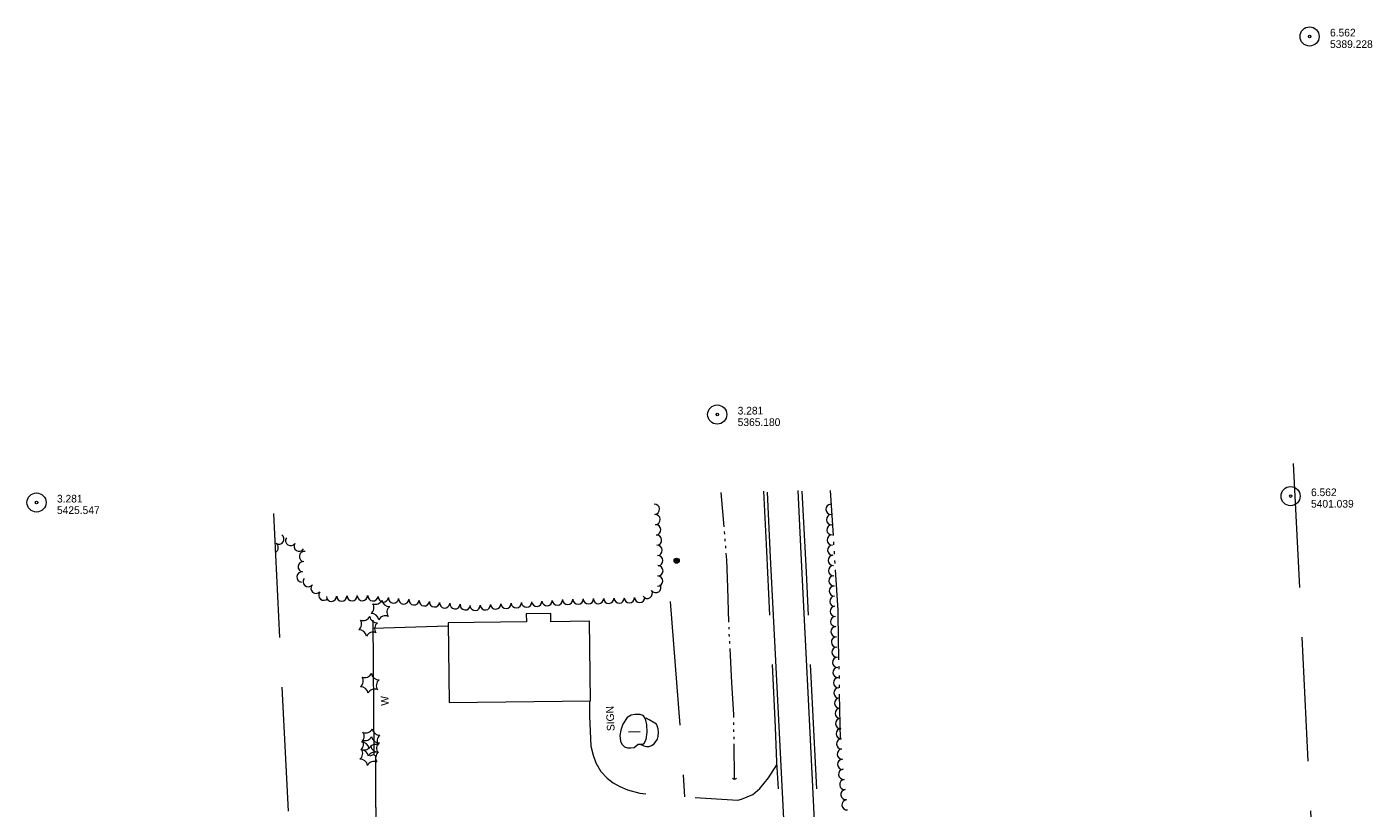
# Model space of a CAD drawing. Header units: feet. Extents: x 190725 to 192960, y 271653 to 273137.
# Tile 3 of 4: x 190725 to 191779, y 272526 to 273137. Entities that reach past the tile are written whole.
import ezdxf
from ezdxf.enums import TextEntityAlignment as Align

# ---------------------------------------------------------------- set-up
doc = ezdxf.new("R2010")
doc.units = ezdxf.units.FT
doc.header["$MEASUREMENT"] = 0
doc.linetypes.add('DGN Style 3', pattern=[136.13208, 97.2372, -38.89488])
doc.linetypes.add('DGN Style 6', pattern=[184.945154, 0.097237, -38.89488, 68.06604, -38.89488, 0.097237, -38.89488])
for name, color, linetype, lineweight in [('E_DWY', 3, 'DGN Style 3', 0), ('E_LAND_Vegetation', 20, 'Continuous', 0), ('E_MAP_Limits', 20, 'DGN Style 3', 0), ('E_MAP_PassPoints', 43, 'Continuous', 0), ('E_MISCPROP', 43, 'Continuous', 0), ('E_MISCPROP_HvyLine', 251, 'Continuous', 13), ('E_MISCPROP_Railing', 43, 'Continuous', 0), ('E_RDWY', 43, 'Continuous', 13), ('E_RDWY_Gravel', 43, 'DGN Style 3', 13), ('E_WTR', 251, 'DGN Style 6', 0)]:
    doc.layers.add(name, color=color, linetype=linetype, lineweight=lineweight)
doc.styles.add('Style-IGR_FONT_0', font='IGR_FONT_0.shx')

# ---------------------------------------------------------------- blocks, each defined once
blk = doc.blocks.new('PP_2')
at = {"layer": 'E_MAP_PassPoints', "color": 43, "linetype": 'Continuous', "lineweight": 0}
for radius in [7.5, 0.96]:
    blk.add_circle((0, 0), radius, dxfattribs=at)
blk = doc.blocks.new('PP_3')
at = {"layer": 'E_MAP_PassPoints', "color": 43, "linetype": 'Continuous', "lineweight": 0}
for radius in [7.5, 0.96]:
    blk.add_circle((0, 0), radius, dxfattribs=at)
blk = doc.blocks.new('PP_7')
at = {"layer": 'E_MAP_PassPoints', "color": 43, "linetype": 'Continuous', "lineweight": 0}
for radius in [7.5, 0.96]:
    blk.add_circle((0, 0), radius, dxfattribs=at)
blk = doc.blocks.new('WAL_1')
at = {"layer": 'E_MISCPROP_Railing', "color": 43, "linetype": 'Continuous', "lineweight": 0, "style": 'Style-IGR_FONT_0'}
blk.add_text('W', height=6, rotation=0.0001, dxfattribs=at).set_placement((-2.3, -0.3), align=Align.MIDDLE_LEFT)
blk = doc.blocks.new('CULVRT_5')
at = {"layer": 'E_MISCPROP_Railing', "color": 43, "linetype": 'Continuous', "lineweight": 0}
blk.add_arc((1.5, 1.1), 1.86, 216.8797, 323.1193, dxfattribs=at)
blk = doc.blocks.new('SIGN')
at = {"layer": 'E_MISCPROP', "color": 1, "linetype": 'Continuous', "lineweight": 0, "style": 'Style-IGR_FONT_0'}
blk.add_text('SIGN', height=6, rotation=0.0001, dxfattribs=at).set_placement((-9.6, 0), align=Align.MIDDLE_LEFT)
blk = doc.blocks.new('POLE')
at = {"layer": 'E_MISCPROP', "color": 1, "linetype": 'Continuous', "lineweight": 0}
for radius in [2.02, 1.52, 1.01, 0.502]:
    blk.add_circle((0, 0), radius, dxfattribs=at)
blk = doc.blocks.new('PINEL_1')
at = {"layer": 'E_LAND_Vegetation', "color": 94, "linetype": 'Continuous', "lineweight": 0}
for centre, start, end in [((-8.1, 7.3), 275.2114, 0.9764), ((-10.4, -3.4), 335.2114, 60.9764), ((2.3, 10.7), 215.2114, 300.9764), ((10.4, 3.4), 155.2115, 240.9764), ((-2.3, -10.7), 35.2115, 120.9764), ((8.1, -7.3), 95.2115, 180.9764)]:
    blk.add_arc(centre, 5.72, start, end, dxfattribs=at)

msp = doc.modelspace()

# ---------------------------------------------------------------- linework, layer by layer
at = {"layer": 'E_DWY', "color": 2, "linetype": 'DGN Style 3', "lineweight": 0, "flags": 128}
for points in [[(191228.6, 272687.4), (191237.7, 272569.5), (191239.7, 272534.4)], [(190995.7, 272666.6), (191054.7, 272668.4)], [(191165.4, 272609.5), (191165.3, 272597.6), (191166.4, 272574), (191168.1, 272567.1), (191170.2, 272561), (191174.2, 272554.3), (191179.1, 272549.1), (191183.9, 272545.3), (191189, 272542.6), (191195, 272540), (191204.7, 272537.2), (191219.3, 272535.7), (191242.9, 272534.2), (191281.5, 272531.8), (191284.3, 272532.5), (191293.2, 272536.2), (191298.9, 272540.9), (191305.6, 272549.2), (191312, 272559.5)], [(190997.8, 272526.1), (190997.9, 272533.5), (190997.8, 272566.1), (190996.3, 272567.7)]]:
    msp.add_lwpolyline(points, dxfattribs=at)
at = {"layer": 'E_LAND_Vegetation', "color": 94, "linetype": 'Continuous', "lineweight": 0}
for centre, radius, start, end in [((191216.2, 272759.6), 4.03, 273.7329, 93.7176), ((191354.6, 272759.5), 4, 92.3471, 272.3318), ((191216.7, 272751.5), 4.03, 273.7329, 93.7176), ((191217.2, 272743.5), 4.03, 273.7329, 93.7176), ((191354.9, 272751.5), 4, 92.3471, 272.3318), ((191355.2, 272743.5), 4, 92.3471, 272.3318), ((190922, 272736.3), 4.03, 235.7486, 55.7333), ((190931.2, 272735.1), 4.03, 147.0001, 326.9848), ((191217.8, 272735.4), 4.03, 273.7329, 93.7176), ((191355.5, 272735.6), 4, 92.3471, 272.3318), ((190917.5, 272729.7), 4.03, 294.6195, 55.7333), ((190937.9, 272730.7), 4.03, 147.0001, 326.9848), ((190942, 272722.6), 4.03, 83.2656, 263.2502), ((191218.3, 272727.4), 4.03, 273.7329, 93.7176), ((191355.9, 272727.6), 4, 92.3471, 272.3318), ((190941, 272714.6), 4.03, 83.2656, 263.2502), ((191218.8, 272719.3), 4.03, 273.7329, 93.7176), ((191218.9, 272711.5), 4.03, 269.0793, 89.0639), ((191356.2, 272719.6), 4, 92.3471, 272.3318), ((191356.5, 272711.6), 4, 92.3471, 272.3318), ((190940.1, 272706.6), 4.03, 83.2656, 263.2502), ((190944.9, 272702.9), 4.03, 139.4214, 319.4061), ((191218.7, 272703.4), 4.03, 269.0793, 89.0639), ((191356.8, 272703.6), 4, 92.3471, 272.3318), ((190951, 272697.7), 4.03, 139.4214, 319.4061), ((190957.2, 272692.4), 4.03, 139.4214, 319.4061), ((191210.6, 272693.8), 4.03, 213.5684, 33.5531), ((191217.3, 272698.3), 4.03, 213.5684, 33.5531), ((191357.2, 272695.6), 4, 92.3471, 272.3318), ((190963.2, 272691.5), 4.03, 181.1642, 1.1489), ((190971.3, 272691.7), 4.03, 181.1642, 1.1489), ((190979.4, 272691.9), 4.03, 181.1642, 1.1489), ((190987.4, 272692), 4.03, 181.1642, 1.1489), ((190995.7, 272691.8), 4.03, 174.4974, 354.4821), ((191003.8, 272691), 4.03, 174.4974, 354.4821), ((191011.8, 272690.2), 4.03, 174.4974, 354.4821), ((191019.8, 272689.4), 4.03, 174.4974, 354.4821), ((191027.9, 272688.7), 4.03, 174.4974, 354.4821), ((191035.9, 272687.9), 4.03, 174.4974, 354.4821), ((191043.9, 272687.1), 4.03, 174.4974, 354.4821), ((191051.9, 272686.3), 4.03, 174.4974, 354.4821), ((191060, 272685.6), 4.03, 174.4974, 354.4821), ((191068, 272684.8), 4.03, 174.4974, 354.4821), ((191075.7, 272684.3), 4.03, 183.7327, 3.7174), ((191083.8, 272684.8), 4.03, 183.7327, 3.7174), ((191091.8, 272685.4), 4.03, 183.7327, 3.7174), ((191099.9, 272685.9), 4.03, 183.7327, 3.7174), ((191107.9, 272686.4), 4.03, 183.7327, 3.7174), ((191116, 272686.9), 4.03, 183.7327, 3.7174), ((191124, 272687.5), 4.03, 183.7327, 3.7174), ((191132.1, 272688), 4.03, 183.7327, 3.7174), ((191140.1, 272688.5), 4.03, 183.7327, 3.7174), ((191148.2, 272689), 4.03, 181.5642, 1.5488), ((191156.3, 272689.2), 4.03, 181.5642, 1.5488), ((191164.4, 272689.5), 4.03, 181.5642, 1.5488), ((191172.4, 272689.7), 4.03, 181.5642, 1.5488), ((191180.5, 272689.9), 4.03, 181.5642, 1.5488), ((191188.6, 272690.1), 4.03, 181.5642, 1.5488), ((191196.6, 272690.3), 4.03, 181.5642, 1.5488), ((191204.7, 272690.6), 4.03, 181.5642, 1.5488), ((191357.5, 272687.6), 4, 92.3471, 272.3318), ((191357.8, 272679.6), 4, 92.3471, 272.3318), ((191358.1, 272671.7), 4, 92.3471, 272.3318), ((191358.5, 272663.7), 4, 92.3471, 272.3318), ((191358.8, 272655.7), 4, 92.3471, 272.3318), ((191359.2, 272647.7), 4, 92.9568, 272.9414), ((191359.6, 272639.7), 4, 92.9568, 272.9414), ((191360, 272631.8), 4, 92.9568, 272.9414), ((191360.4, 272623.8), 4, 92.9568, 272.9414), ((191360.8, 272615.8), 4, 92.9568, 272.9414), ((191361.3, 272607.8), 4, 92.9568, 272.9414), ((191361.7, 272599.8), 4, 92.9568, 272.9414), ((191362.1, 272591.8), 4, 92.9568, 272.9414), ((191362.5, 272583.9), 4, 92.9568, 272.9414), ((191362.9, 272575.9), 4, 92.9568, 272.9414), ((191363.3, 272567.9), 4, 92.9568, 272.9414), ((191363.7, 272559.9), 4, 92.9568, 272.9414), ((191364.4, 272552.1), 4, 96.4466, 276.4313), ((191365.3, 272544.1), 4, 96.4466, 276.4313), ((191366.2, 272536.2), 4, 96.4466, 276.4313), ((191367.1, 272528.2), 4, 96.4466, 276.4313)]:
    msp.add_arc(centre, radius, start, end, dxfattribs=at)
at = {"layer": 'E_MAP_Limits', "color": 3, "linetype": 'DGN Style 3', "lineweight": 0, "flags": 128}
for points in [[(191716.7, 272795.5), (191763.3, 271850.5)], [(190917.7, 272756.4), (190964.3, 271810.9)]]:
    msp.add_lwpolyline(points, dxfattribs=at)
at = {"layer": 'E_MISCPROP', "color": 1, "linetype": 'Continuous', "lineweight": 0}
msp.add_line((191195.9, 272585.4), (191205, 272585.7), dxfattribs=at)
at = {"layer": 'E_MISCPROP_HvyLine', "color": 230, "linetype": 'Continuous', "lineweight": 13, "flags": 128}
msp.add_lwpolyline([(191055.4, 272608.2), (191166.2, 272609.5), (191165.4, 272671.9), (191135.1, 272671.5), (191135, 272677.9), (191115.8, 272677.7), (191115.9, 272671.4), (191054.6, 272670.7)], close=True, dxfattribs=at)
at = {"layer": 'E_MISCPROP_Railing', "color": 43, "linetype": 'Continuous', "lineweight": 13, "flags": 128}
for points in [[(190995.7, 272672.9), (190996.4, 272568.5), (190995.8, 272567.2), (190993.2, 272566.3)], [(191209.6, 272579.4), (191210.4, 272585.1), (191210.3, 272590.8), (191209.5, 272594.6), (191208.5, 272596.9), (191207.3, 272598.1), (191205, 272599), (191200.8, 272598.9), (191198, 272598.4), (191194.9, 272596.6), (191191.5, 272591.3)], [(191191.5, 272591.3), (191189.9, 272586.6), (191189.2, 272582.5), (191189.7, 272578.1), (191190.7, 272575.8), (191192.7, 272573.6), (191195.2, 272572.8), (191197.8, 272572.8), (191200.2, 272573.2), (191201.9, 272574.5), (191203.5, 272575.6), (191205.8, 272575.7), (191207, 272575.8), (191208.2, 272576.4), (191209.6, 272579.4)], [(191204.1, 272575.6), (191205.5, 272575.5), (191207.9, 272574.5), (191210, 272573.8), (191212, 272573.9), (191213.8, 272574.6), (191216, 272575.9), (191217.4, 272577.7), (191218.6, 272579.6), (191219.2, 272581.8), (191219.5, 272585.1), (191219, 272587.7), (191218.4, 272590), (191217.7, 272591.4), (191216.4, 272592.2), (191212, 272594.8), (191209.7, 272596.1), (191209, 272595.8)], [(190997.8, 272526.1), (190997.6, 272511.5), (191099.1, 272512.7), (191126.9, 272513.3)]]:
    msp.add_lwpolyline(points, dxfattribs=at)
at = {"layer": 'E_RDWY', "color": 30, "linetype": 'Continuous', "lineweight": 13, "flags": 128}
for points in [[(191304.4, 272773), (191307, 272722.2), (191310.7, 272646.1), (191314.6, 272569), (191317.8, 272506.9), (191321.1, 272441.1), (191324.3, 272372.5), (191327.6, 272303.1), (191330.7, 272245.4), (191333.5, 272185.6), (191336.8, 272123.2), (191338.6, 272085.4), (191328.4, 272072.3)], [(191328.5, 272774.3), (191331, 272725.1), (191334.1, 272662.5), (191337.4, 272595.2), (191340.9, 272526.4), (191343.8, 272465.9), (191346.8, 272405.7), (191349.6, 272349.2), (191352.4, 272290.7), (191355.6, 272227.2), (191358.7, 272163.4), (191361.6, 272105.8), (191364.1, 272055.2), (191366.9, 271997.6), (191369.5, 271946.7), (191372.7, 271880.6), (191374.7, 271842.4), (191376.6, 271828.6)]]:
    msp.add_lwpolyline(points, dxfattribs=at)
at = {"layer": 'E_RDWY_Gravel', "color": 30, "linetype": 'DGN Style 3', "lineweight": 13, "flags": 128}
for points in [[(191301.7, 272773.9), (191303.9, 272726.7), (191307.1, 272662.4), (191310.8, 272589.1), (191311.9, 272561.5), (191316.7, 272474.4), (191319.7, 272414.7), (191322.8, 272342.6), (191326.4, 272271.7), (191330, 272199.4), (191331.7, 272163.1), (191329.9, 272098.5), (191329, 272082.6), (191326, 272072.6)], [(191331.6, 272773.9), (191335.1, 272710.3), (191338.7, 272628.1), (191342.4, 272556.2), (191346, 272480.7), (191350, 272402.4), (191353.9, 272318.5), (191358.5, 272227.8), (191363, 272138.3), (191367.1, 272054.6), (191368.5, 272026.8), (191371.7, 271961.3), (191379.3, 271961.4), (191381.5, 271906.9), (191384.6, 271841.6), (191385.1, 271829.3)]]:
    msp.add_lwpolyline(points, dxfattribs=at)
at = {"layer": 'E_WTR', "color": 150, "linetype": 'Continuous', "lineweight": 0, "flags": 128}
for points in [[(191268.1, 272772.8), (191270.5, 272745.8)], [(191353.8, 272774.3), (191356.1, 272739)], [(191270.8, 272742.1), (191271, 272740.2)], [(191271.3, 272736.5), (191271.4, 272734.6)], [(191271.8, 272730.9), (191271.9, 272729.1)], [(191272.2, 272725.3), (191272.7, 272720), (191273.4, 272698.3)], [(191356.4, 272734.2), (191356.5, 272731.7)], [(191356.9, 272726.9), (191357, 272724.4)], [(191357.3, 272719.6), (191357.5, 272717.1)], [(191357.8, 272712.3), (191359.8, 272680.5), (191359.9, 272677)], [(191273.4, 272698.3), (191274.2, 272671.2)], [(191359.9, 272677), (191360.5, 272641.6)], [(191274.4, 272667.4), (191274.4, 272665.6)], [(191274.6, 272661.8), (191274.7, 272660)], [(191274.9, 272656.2), (191275, 272654.4)], [(191275.2, 272650.6), (191276.7, 272623.6)], [(191360.6, 272636.7), (191360.7, 272634.3)], [(191276.7, 272623.6), (191278.1, 272598.9), (191278.1, 272596.5)], [(191360.8, 272629.4), (191360.8, 272627)], [(191360.9, 272622.1), (191361, 272619.7)], [(191361, 272614.8), (191361.7, 272579.4)], [(191278.1, 272592.7), (191278.1, 272590.9)], [(191278.2, 272587.1), (191278.2, 272585.3)], [(191278.3, 272581.5), (191278.3, 272579.7)], [(191278.3, 272575.9), (191278.7, 272548.8)]]:
    msp.add_lwpolyline(points, dxfattribs=at)

# ---------------------------------------------------------------- block references
at = {"layer": 'E_LAND_Vegetation', "color": 94, "linetype": 'Continuous', "lineweight": 0, "xscale": 1.000001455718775, "yscale": 1.000001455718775, "zscale": 1.000001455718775, "rotation": 92.6938484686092}
for p in [(191001.5, 272680.7), (190991.9, 272667.9), (190993.2, 272623.3), (190993.9, 272580), (190993.4, 272574), (190992.7, 272566.7)]:
    msp.add_blockref('PINEL_1', p, dxfattribs=at)
at = {"layer": 'E_MAP_PassPoints', "color": 43, "linetype": 'Continuous', "lineweight": 0}
for name, p, xscale, yscale, zscale, rotation in [('PP_2', (191729.5, 273129.8), 1.00000025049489, 1.00000025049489, 1.00000025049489, 0.04055431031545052), ('PP_3', (191265.4, 272833.8), 1.000000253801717, 1.000000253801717, 1.000000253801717, 0.04082111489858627), ('PP_7', (190732.1, 272764.9), 1.000000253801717, 1.000000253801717, 1.000000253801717, 0.04082111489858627), ('PP_2', (191714.6, 272769.9), 1.00000025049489, 1.00000025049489, 1.00000025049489, 0.04055431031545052)]:
    msp.add_blockref(name, p, dxfattribs=dict(at, xscale=xscale, yscale=yscale, zscale=zscale, rotation=rotation))
at = {"layer": 'E_MISCPROP', "color": 1, "linetype": 'Continuous', "lineweight": 0, "xscale": 1.000001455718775, "yscale": 1.000001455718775, "zscale": 1.000001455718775, "rotation": 92.6938484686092}
for name, p in [('POLE', (191233.6, 272719.3)), ('SIGN', (191181.6, 272595.5))]:
    msp.add_blockref(name, p, dxfattribs=at)
at = {"layer": 'E_MISCPROP_Railing', "color": 43, "linetype": 'Continuous', "lineweight": 0}
for name, p, xscale, yscale, zscale, rotation in [('WAL_1', (191004.7, 272608.1), 1.000001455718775, 1.000001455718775, 1.000001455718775, 92.6938484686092), ('CULVRT_5', (191277.4, 272549.1), 0.9999978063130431, 0.9999978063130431, 0.9999978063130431, 0.539755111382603)]:
    msp.add_blockref(name, p, dxfattribs=dict(at, xscale=xscale, yscale=yscale, zscale=zscale, rotation=rotation))

# ---------------------------------------------------------------- texts
at = {"layer": 'E_MAP_PassPoints', "color": 43, "linetype": 'Continuous', "lineweight": 0, "style": 'Style-IGR_FONT_0'}
for s, p in [('5389.228', (191745.5, 273120.8)), ('6.562', (191745.5, 273129.8)), ('3.281', (191281.4, 272833.8)), ('5365.180', (191281.4, 272824.8)), ('3.281', (190748.1, 272764.9)), ('5401.039', (191730.6, 272760.9)), ('6.562', (191730.6, 272769.9)), ('5425.547', (190748.1, 272755.9))]:
    msp.add_text(s, height=6, rotation=0.0407, dxfattribs=at).set_placement(p)

doc.saveas('drawing.dxf')
